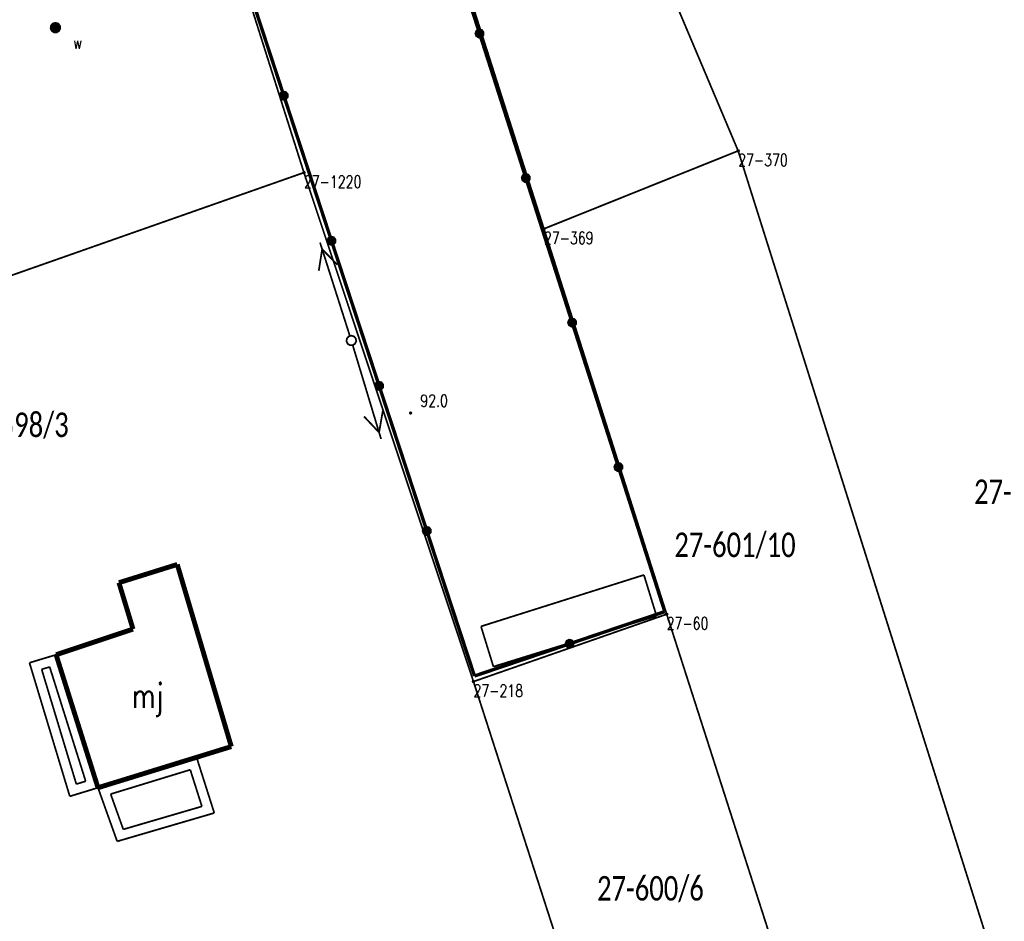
# Model space of a CAD drawing. Header units: metres. Extents: x 7542868 to 7543897, y 5828496 to 5830561.
# Tile 56 of 122: x 7543243 to 7543294, y 5830136 to 5830182. Entities that reach past the tile are written whole.
import ezdxf
from ezdxf.enums import TextEntityAlignment as Align

# ---------------------------------------------------------------- set-up
doc = ezdxf.new("R2010")
doc.units = ezdxf.units.M
doc.header["$MEASUREMENT"] = 0
for name, color, linetype in [('BDOT500_KTOK_L_4', 7, 'Continuous'), ('BDOT500_RTPW_T_0', 7, 'Continuous'), ('BUDYNKI_EGBB_E_T_0', 7, 'Continuous'), ('BUDYNKI_EGBB_L_0', 7, 'Continuous'), ('BUDYNKI_EGBE_L_0', 7, 'Continuous'), ('BUDYNKI_EGBE_L_8', 7, 'Continuous'), ('GESUT_SUPE_L_3', 7, 'Continuous'), ('GESUT_SUSM_T_3', 7, 'Continuous'), ('GESUT_SUUW_E_T_8', 7, 'Continuous'), ('GESUT_SUUW_T_11', 7, 'Continuous'), ('GLOWNA_BAZA_DZIALKI', 7, 'Continuous'), ('GLOWNA_BAZA_NUMERY_PUNKTOW', 7, 'Continuous'), ('GLOWNA_BAZA_PUNKTY', 7, 'Continuous'), ('SZUMIN_511-1_DROGA_POM_UZUPEL__', 7, 'Continuous')]:
    doc.layers.add(name, color=color, linetype=linetype)
doc.layers.add('Numery_dzialek', color=7, linetype='Continuous', lineweight=13)
doc.styles.add('Legend', font='calibri.ttf')
doc.styles.add('STYL_ARIAL', font='simplex', dxfattribs={"width": 0.75, "oblique": 0.1})

msp = doc.modelspace()

# ---------------------------------------------------------------- linework, layer by layer
at = {"layer": 'BDOT500_KTOK_L_4', "color": 7, "const_width": 0.175}
for points in [[(7543264.5569, 5830188.6244), (7543266.9215, 5830181.244)], [(7543256.9221, 5830178.0682), (7543254.4873, 5830185.4766)], [(7543266.787, 5830181.14), (7543266.7517, 5830181.2508), (7543266.7958, 5830181.3584), (7543266.8987, 5830181.4125), (7543267.0124, 5830181.3877), (7543267.0835, 5830181.2957), (7543267.0788, 5830181.1795), (7543267.0005, 5830181.0935), (7543266.8853, 5830181.0779), (7543266.787, 5830181.14)], [(7543266.9215, 5830181.244), (7543269.2861, 5830173.8636)], [(7543256.7876, 5830177.9642), (7543256.7522, 5830178.075), (7543256.7964, 5830178.1826), (7543256.8993, 5830178.2366), (7543257.0129, 5830178.2119), (7543257.0841, 5830178.1199), (7543257.0794, 5830178.0037), (7543257.0011, 5830177.9177), (7543256.8859, 5830177.9021), (7543256.7876, 5830177.9642)], [(7543259.3569, 5830170.6597), (7543256.9221, 5830178.0682)], [(7543269.1516, 5830173.7597), (7543269.1163, 5830173.8705), (7543269.1604, 5830173.9781), (7543269.2634, 5830174.0321), (7543269.377, 5830174.0073), (7543269.4481, 5830173.9153), (7543269.4434, 5830173.7991), (7543269.3652, 5830173.7131), (7543269.2499, 5830173.6975), (7543269.1516, 5830173.7597)], [(7543269.2861, 5830173.8636), (7543271.6508, 5830166.4833)], [(7543259.2224, 5830170.5558), (7543259.1871, 5830170.6665), (7543259.2312, 5830170.7741), (7543259.3341, 5830170.8282), (7543259.4478, 5830170.8034), (7543259.5189, 5830170.7114), (7543259.5142, 5830170.5952), (7543259.4359, 5830170.5092), (7543259.3207, 5830170.4936), (7543259.2224, 5830170.5558)], [(7543261.7918, 5830163.2513), (7543259.3569, 5830170.6597)], [(7543271.5163, 5830166.3793), (7543271.4809, 5830166.4901), (7543271.525, 5830166.5977), (7543271.628, 5830166.6518), (7543271.7416, 5830166.627), (7543271.8127, 5830166.535), (7543271.808, 5830166.4188), (7543271.7298, 5830166.3328), (7543271.6145, 5830166.3172), (7543271.5163, 5830166.3793)], [(7543271.6508, 5830166.4833), (7543274.0154, 5830159.1029)], [(7543261.6572, 5830163.1473), (7543261.6219, 5830163.2581), (7543261.666, 5830163.3657), (7543261.769, 5830163.4197), (7543261.8826, 5830163.395), (7543261.9537, 5830163.303), (7543261.949, 5830163.1868), (7543261.8708, 5830163.1008), (7543261.7555, 5830163.0852), (7543261.6572, 5830163.1473)], [(7543264.2266, 5830155.8428), (7543261.7918, 5830163.2513)], [(7543273.8809, 5830158.999), (7543273.8455, 5830159.1097), (7543273.8896, 5830159.2173), (7543273.9926, 5830159.2714), (7543274.1062, 5830159.2466), (7543274.1773, 5830159.1546), (7543274.1727, 5830159.0384), (7543274.0944, 5830158.9524), (7543273.9792, 5830158.9368), (7543273.8809, 5830158.999)], [(7543274.0154, 5830159.1029), (7543276.38, 5830151.7226)], [(7543264.0921, 5830155.7389), (7543264.0567, 5830155.8496), (7543264.1008, 5830155.9572), (7543264.2038, 5830156.0113), (7543264.3174, 5830155.9865), (7543264.3885, 5830155.8945), (7543264.3839, 5830155.7783), (7543264.3056, 5830155.6923), (7543264.1904, 5830155.6767), (7543264.0921, 5830155.7389)], [(7543266.6614, 5830148.4344), (7543264.2266, 5830155.8428)], [(7543276.38, 5830151.7226), (7543271.5207, 5830150.0785)], [(7543271.5207, 5830150.0785), (7543266.6614, 5830148.4344)], [(7543271.3862, 5830149.9745), (7543271.3508, 5830150.0853), (7543271.395, 5830150.1929), (7543271.4979, 5830150.2469), (7543271.6115, 5830150.2222), (7543271.6827, 5830150.1302), (7543271.678, 5830150.014), (7543271.5997, 5830149.928), (7543271.4845, 5830149.9124), (7543271.3862, 5830149.9745)]]:
    msp.add_lwpolyline(points, dxfattribs=at)
at = {"layer": 'BDOT500_RTPW_T_0', "color": 7, "const_width": 0.075}
msp.add_lwpolyline([(7543263.4424, 5830161.8637), (7543263.4292, 5830161.8319), (7543263.3974, 5830161.8187), (7543263.3656, 5830161.8319), (7543263.3524, 5830161.8637), (7543263.3656, 5830161.8955), (7543263.3974, 5830161.9087), (7543263.4292, 5830161.8955), (7543263.4424, 5830161.8637)], dxfattribs=at)
at = {"layer": 'BUDYNKI_EGBB_L_0', "color": 34, "const_width": 0.25}
for points in [[(7543248.5, 5830153.2), (7543251.48, 5830154.13)], [(7543251.48, 5830154.13), (7543254.24, 5830144.83)], [(7543249.22, 5830150.83), (7543248.5, 5830153.2)], [(7543245.29, 5830149.52), (7543249.22, 5830150.83)], [(7543247.43, 5830142.73), (7543245.29, 5830149.52)], [(7543254.24, 5830144.83), (7543247.43, 5830142.73)]]:
    msp.add_lwpolyline(points, dxfattribs=at)
at = {"layer": 'BUDYNKI_EGBE_L_0', "color": 7, "const_width": 0.09}
for points in [[(7543243.93, 5830149.11), (7543245.29, 5830149.52)], [(7543245.29, 5830149.52), (7543247.43, 5830142.73)], [(7543245.99, 5830142.29), (7543243.93, 5830149.11)], [(7543244.5533, 5830148.7757), (7543244.9616, 5830148.8988)], [(7543246.3236, 5830142.9148), (7543244.5533, 5830148.7757)], [(7543244.9616, 5830148.8988), (7543246.8015, 5830143.0608)], [(7543247.43, 5830142.73), (7543252.47, 5830144.27)], [(7543252.47, 5830144.27), (7543253.37, 5830141.44)], [(7543248.0773, 5830142.405), (7543252.1433, 5830143.6474)], [(7543252.1433, 5830143.6474), (7543252.7384, 5830141.7763)], [(7543246.8015, 5830143.0608), (7543246.3236, 5830142.9148)], [(7543247.43, 5830142.73), (7543245.99, 5830142.29)], [(7543248.41, 5830139.99), (7543247.43, 5830142.73)], [(7543248.7221, 5830140.6022), (7543248.0773, 5830142.405)], [(7543253.37, 5830141.44), (7543248.41, 5830139.99)], [(7543252.7384, 5830141.7763), (7543248.7221, 5830140.6022)]]:
    msp.add_lwpolyline(points, dxfattribs=at)
at = {"layer": 'BUDYNKI_EGBE_L_8', "color": 7, "const_width": 0.09}
for points in [[(7543266.9938, 5830150.9671), (7543275.3168, 5830153.5954)], [(7543275.3168, 5830153.5954), (7543275.9615, 5830151.4996)], [(7543275.9615, 5830151.4996), (7543267.6282, 5830148.9112)], [(7543267.6282, 5830148.9112), (7543266.9938, 5830150.9671)]]:
    msp.add_lwpolyline(points, dxfattribs=at)
at = {"layer": 'GESUT_SUPE_L_3', "color": 1, "const_width": 0.09}
for points in [[(7543260.2951, 5830165.8013), (7543258.7738, 5830170.5643)], [(7543258.7083, 5830169.1261), (7543258.8803, 5830170.2309)], [(7543259.6609, 5830169.4304), (7543258.8803, 5830170.2309)], [(7543261.8902, 5830160.5377), (7543260.4435, 5830165.3238)], [(7543261.7889, 5830160.8727), (7543261.021, 5830161.6853)], [(7543261.7889, 5830160.8727), (7543261.9782, 5830161.9746)]]:
    msp.add_lwpolyline(points, dxfattribs=at)
at = {"layer": 'GESUT_SUSM_T_3', "color": 7, "const_width": 0.09}
msp.add_lwpolyline([(7543260.3711, 5830165.8132), (7543260.5063, 5830165.7735), (7543260.5986, 5830165.667), (7543260.6186, 5830165.5276), (7543260.5601, 5830165.3994), (7543260.4416, 5830165.3233), (7543260.3007, 5830165.3233), (7543260.1822, 5830165.3994), (7543260.1237, 5830165.5276), (7543260.1437, 5830165.667), (7543260.236, 5830165.7735), (7543260.3711, 5830165.8132)], dxfattribs=at)
at = {"layer": 'GESUT_SUUW_T_11', "color": 7, "const_width": 0.09}
for points in [[(7543245.2576, 5830181.7903), (7543245.3927, 5830181.7506), (7543245.485, 5830181.6442), (7543245.505, 5830181.5047), (7543245.4465, 5830181.3766), (7543245.328, 5830181.3004), (7543245.1871, 5830181.3004), (7543245.0686, 5830181.3766), (7543245.0101, 5830181.5047), (7543245.0301, 5830181.6442), (7543245.1224, 5830181.7506), (7543245.2576, 5830181.7903)], [(7543245.2576, 5830181.7653), (7543245.3898, 5830181.7223), (7543245.4715, 5830181.6098), (7543245.4715, 5830181.4708), (7543245.3898, 5830181.3583), (7543245.2576, 5830181.3153), (7543245.1253, 5830181.3583), (7543245.0436, 5830181.4708), (7543245.0436, 5830181.6098), (7543245.1253, 5830181.7223), (7543245.2576, 5830181.7653)], [(7543245.2576, 5830181.7403), (7543245.3861, 5830181.6935), (7543245.4545, 5830181.575), (7543245.4308, 5830181.4403), (7543245.326, 5830181.3524), (7543245.1891, 5830181.3524), (7543245.0843, 5830181.4403), (7543245.0606, 5830181.575), (7543245.129, 5830181.6935), (7543245.2576, 5830181.7403)], [(7543245.2576, 5830181.7153), (7543245.37, 5830181.6744), (7543245.4299, 5830181.5707), (7543245.4091, 5830181.4528), (7543245.3174, 5830181.3759), (7543245.1977, 5830181.3759), (7543245.106, 5830181.4528), (7543245.0852, 5830181.5707), (7543245.1451, 5830181.6744), (7543245.2576, 5830181.7153)], [(7543245.2576, 5830181.6903), (7543245.3636, 5830181.6464), (7543245.4076, 5830181.5403), (7543245.3636, 5830181.4342), (7543245.2576, 5830181.3903), (7543245.1515, 5830181.4342), (7543245.1076, 5830181.5403), (7543245.1515, 5830181.6464), (7543245.2576, 5830181.6903)], [(7543245.2576, 5830181.6653), (7543245.3459, 5830181.6287), (7543245.3826, 5830181.5403), (7543245.3459, 5830181.4519), (7543245.2576, 5830181.4153), (7543245.1692, 5830181.4519), (7543245.1326, 5830181.5403), (7543245.1692, 5830181.6287), (7543245.2576, 5830181.6653)], [(7543245.2576, 5830181.6403), (7543245.3283, 5830181.611), (7543245.3576, 5830181.5403), (7543245.3283, 5830181.4696), (7543245.2576, 5830181.4403), (7543245.1868, 5830181.4696), (7543245.1576, 5830181.5403), (7543245.1868, 5830181.611), (7543245.2576, 5830181.6403)], [(7543245.2576, 5830181.6153), (7543245.3106, 5830181.5933), (7543245.3326, 5830181.5403), (7543245.3106, 5830181.4873), (7543245.2576, 5830181.4653), (7543245.2045, 5830181.4873), (7543245.1826, 5830181.5403), (7543245.2045, 5830181.5933), (7543245.2576, 5830181.6153)], [(7543245.2576, 5830181.5903), (7543245.2929, 5830181.5757), (7543245.3076, 5830181.5403), (7543245.2929, 5830181.5049), (7543245.2576, 5830181.4903), (7543245.2222, 5830181.5049), (7543245.2076, 5830181.5403), (7543245.2222, 5830181.5757), (7543245.2576, 5830181.5903)], [(7543245.2576, 5830181.5653), (7543245.2752, 5830181.558), (7543245.2826, 5830181.5403), (7543245.2752, 5830181.5226), (7543245.2576, 5830181.5153), (7543245.2399, 5830181.5226), (7543245.2326, 5830181.5403), (7543245.2399, 5830181.558), (7543245.2576, 5830181.5653)], [(7543245.2576, 5830181.5475), (7543245.2626, 5830181.5454), (7543245.2647, 5830181.5403), (7543245.2626, 5830181.5352), (7543245.2576, 5830181.5332), (7543245.2525, 5830181.5352), (7543245.2504, 5830181.5403), (7543245.2525, 5830181.5454), (7543245.2576, 5830181.5475)]]:
    msp.add_lwpolyline(points, dxfattribs=at)
at = {"layer": 'GLOWNA_BAZA_DZIALKI', "color": 92, "lineweight": 20, "const_width": 0.09}
for points in [[(7543270.21, 5830171.27), (7543245.06, 5830250.06)], [(7543257.95, 5830174.14), (7543244.89, 5830215.27)], [(7543280.13, 5830175.25), (7543276.93, 5830182.82)], [(7543280.13, 5830175.25), (7543270.21, 5830171.27)], [(7543295.07, 5830127.95), (7543280.13, 5830175.25)], [(7543231.48, 5830164.84), (7543257.95, 5830174.14)], [(7543266.61, 5830148.15), (7543257.95, 5830174.14)], [(7543276.48, 5830151.59), (7543270.21, 5830171.27)], [(7543266.61, 5830148.15), (7543276.48, 5830151.59)], [(7543285.29, 5830124.16), (7543276.48, 5830151.59)], [(7543272.14, 5830131.03), (7543266.61, 5830148.15)]]:
    msp.add_lwpolyline(points, dxfattribs=at)
at = {"layer": 'GLOWNA_BAZA_PUNKTY', "color": 7, "const_width": 0.09}
for points in [[(7543280.13, 5830175.295), (7543280.1618, 5830175.2818), (7543280.175, 5830175.25), (7543280.1618, 5830175.2182), (7543280.13, 5830175.205), (7543280.0982, 5830175.2182), (7543280.085, 5830175.25), (7543280.0982, 5830175.2818), (7543280.13, 5830175.295)], [(7543257.95, 5830174.185), (7543257.9818, 5830174.1718), (7543257.995, 5830174.14), (7543257.9818, 5830174.1082), (7543257.95, 5830174.095), (7543257.9182, 5830174.1082), (7543257.905, 5830174.14), (7543257.9182, 5830174.1718), (7543257.95, 5830174.185)], [(7543270.21, 5830171.315), (7543270.2418, 5830171.3018), (7543270.255, 5830171.27), (7543270.2418, 5830171.2382), (7543270.21, 5830171.225), (7543270.1782, 5830171.2382), (7543270.165, 5830171.27), (7543270.1782, 5830171.3018), (7543270.21, 5830171.315)], [(7543276.48, 5830151.635), (7543276.5118, 5830151.6218), (7543276.525, 5830151.59), (7543276.5118, 5830151.5582), (7543276.48, 5830151.545), (7543276.4482, 5830151.5582), (7543276.435, 5830151.59), (7543276.4482, 5830151.6218), (7543276.48, 5830151.635)], [(7543266.61, 5830148.195), (7543266.6418, 5830148.1818), (7543266.655, 5830148.15), (7543266.6418, 5830148.1182), (7543266.61, 5830148.105), (7543266.5782, 5830148.1182), (7543266.565, 5830148.15), (7543266.5782, 5830148.1818), (7543266.61, 5830148.195)]]:
    msp.add_lwpolyline(points, dxfattribs=at)
at = {"layer": 'SZUMIN_511-1_DROGA_POM_UZUPEL__', "color": 3, "const_width": 0.09}
for points in [[(7543270.21, 5830171.27), (7543245.06, 5830250.06)], [(7543276.48, 5830151.59), (7543270.21, 5830171.27)], [(7543266.61, 5830148.15), (7543276.48, 5830151.59)], [(7543272.14, 5830131.03), (7543266.61, 5830148.15)]]:
    msp.add_lwpolyline(points, dxfattribs=at)
at = {"layer": 'SZUMIN_511-1_DROGA_POM_UZUPEL__', "color": 7, "const_width": 0.09}
for points in [[(7543270.21, 5830171.27), (7543245.06, 5830250.06)], [(7543276.48, 5830151.59), (7543270.21, 5830171.27)], [(7543266.61, 5830148.15), (7543276.48, 5830151.59)], [(7543272.14, 5830131.03), (7543266.61, 5830148.15)]]:
    msp.add_lwpolyline(points, dxfattribs=at)

# ---------------------------------------------------------------- texts
at = {"layer": 'BDOT500_RTPW_T_0', "color": 7, "style": 'STYL_ARIAL', "width": 0.75}
msp.add_text('92.0', height=0.625, dxfattribs=at).set_placement((7543263.896, 5830162.8005), align=Align.TOP_LEFT)
at = {"layer": 'BUDYNKI_EGBB_E_T_0', "color": 7, "style": 'STYL_ARIAL', "width": 0.75}
msp.add_text('mj', height=1.25, dxfattribs=at).set_placement((7543249.966, 5830147.4302), align=Align.MIDDLE_CENTER)
at = {"layer": 'GESUT_SUUW_E_T_8', "color": 7, "style": 'STYL_ARIAL', "width": 0.75}
msp.add_text('w', height=0.625, dxfattribs=at).set_placement((7543246.1655, 5830181.0794), align=Align.TOP_LEFT)
at = {"layer": 'GLOWNA_BAZA_NUMERY_PUNKTOW', "color": 7, "style": 'STYL_ARIAL', "width": 0.75}
for s, p in [('27-370', (7543280.13, 5830175.0938)), ('27-1220', (7543257.95, 5830173.9837)), ('27-369', (7543270.21, 5830171.1137)), ('27-60', (7543276.48, 5830151.4337)), ('27-218', (7543266.61, 5830147.9938))]:
    msp.add_text(s, height=0.625, dxfattribs=at).set_placement(p, align=Align.TOP_LEFT)
at = {"layer": 'Numery_dzialek', "color": 92, "linetype": 'Continuous', "style": 'Legend', "width": 0.75}
for s, p in [('27-598/3', (7543240.48, 5830161.8875)), ('27-602/9', (7543292.18, 5830158.4675)), ('27-601/10', (7543276.87, 5830155.7575)), ('27-600/6', (7543272.92, 5830138.2175))]:
    msp.add_text(s, height=1.25, dxfattribs=at).set_placement(p, align=Align.TOP_LEFT)

doc.saveas('drawing.dxf')
